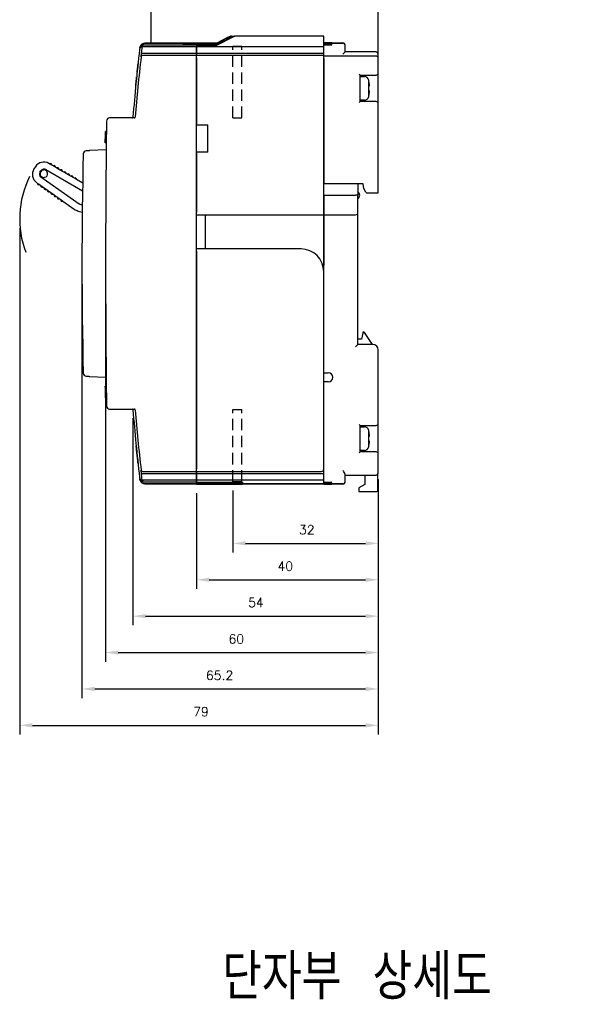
# Model space of a CAD drawing. Extents: x -7 to 1070, y -177 to 578.
# Tile 20 of 22: x 572 to 694, y 214 to 431. Entities that reach past the tile are written whole.
import ezdxf

# ---------------------------------------------------------------- set-up
doc = ezdxf.new("R2010")
doc.units = 0
doc.header["$MEASUREMENT"] = 0
doc.linetypes.add('HIDDEN', pattern=[0.375, 0.25, -0.125])
doc.layers.get('0').update_dxf_attribs({"linetype": 'CONTINUOUS'})
doc.layers.add('Busbar', color=5, linetype='HIDDEN')
doc.layers.add('di', color=3, linetype='CONTINUOUS')
doc.styles.add('KIM', font='ROMANS.shx', dxfattribs={"height": 5, "bigfont": 'GSG1.shx'})
doc.styles.get("Standard").update_dxf_attribs({"font": 'romans.shx', "height": 2, "bigfont": 'hgs.shx'})
doc.dimstyles.new('STANDARD$0', dxfattribs={"dimtxt": 5, "dimasz": 5, "dimexe": 1, "dimexo": 2, "dimgap": 2, "dimtad": 1, "dimdec": 4, "dimzin": 12, "dimdsep": 46, "dimtxsty": 'KIM', "dimcen": -1, "dimdle": 0.1, "dimadec": 0, "dimazin": 0, "dimtfac": 1, "dimtdec": 4, "dimtmove": 0, "dimatfit": 3, "dimfxl": 0, "dimtolj": 1, "dimtzin": 0, "dimarcsym": 0})

# ---------------------------------------------------------------- blocks, each defined once
blk = doc.blocks.new('*D162')
at = {"layer": 'di'}
for p, q in [((650.82, 329.55), (650.82, 313.52)), ((618.82, 327.15), (618.82, 313.52)), ((621.62, 315.52), (648.02, 315.52))]:
    blk.add_line(p, q, dxfattribs=at)
for points in [[(621.62, 315.99), (621.62, 315.06), (618.82, 315.52)], [(648.02, 315.99), (648.02, 315.06), (650.82, 315.52)]]:
    blk.add_solid(points, dxfattribs=at)
at = {"layer": 'di', "insert": (635.08, 318.52), "char_height": 2, "attachment_point": 5}
blk.add_mtext('\\A1;32', dxfattribs=at)
blk = doc.blocks.new('*D163')
at = {"layer": 'di'}
for p, q in [((596.82, 343.05), (596.82, 297.52)), ((650.82, 329.05), (650.82, 297.52)), ((599.62, 299.52), (648.02, 299.52))]:
    blk.add_line(p, q, dxfattribs=at)
for points in [[(599.62, 299.99), (599.62, 299.06), (596.82, 299.52)], [(648.02, 299.99), (648.02, 299.06), (650.82, 299.52)]]:
    blk.add_solid(points, dxfattribs=at)
at = {"layer": 'di', "insert": (623.89, 302.52), "char_height": 2, "attachment_point": 5}
blk.add_mtext('\\A1;54', dxfattribs=at)
blk = doc.blocks.new('*D164')
at = {"layer": 'di'}
for p, q in [((585.62, 375.05), (585.62, 281.52)), ((650.82, 328.55), (650.82, 281.52)), ((588.42, 283.52), (648.02, 283.52))]:
    blk.add_line(p, q, dxfattribs=at)
for points in [[(588.42, 283.99), (588.42, 283.06), (585.62, 283.52)], [(648.02, 283.99), (648.02, 283.06), (650.82, 283.52)]]:
    blk.add_solid(points, dxfattribs=at)
at = {"layer": 'di', "insert": (615.9, 286.52), "char_height": 2, "attachment_point": 5}
blk.add_mtext('\\A1;65.2', dxfattribs=at)
blk = doc.blocks.new('*D165')
at = {"layer": 'di'}
for p, q in [((590.82, 375.05), (590.82, 289.52)), ((650.82, 328.05), (650.82, 289.52)), ((593.62, 291.52), (648.02, 291.52))]:
    blk.add_line(p, q, dxfattribs=at)
for points in [[(593.62, 291.99), (593.62, 291.06), (590.82, 291.52)], [(648.02, 291.99), (648.02, 291.06), (650.82, 291.52)]]:
    blk.add_solid(points, dxfattribs=at)
at = {"layer": 'di', "insert": (619.57, 294.52), "char_height": 2, "attachment_point": 5}
blk.add_mtext('\\A1;60', dxfattribs=at)
blk = doc.blocks.new('*D166')
at = {"layer": 'di'}
for p, q in [((610.82, 326.56), (610.82, 305.52)), ((650.82, 326.56), (650.82, 305.52)), ((613.62, 307.52), (648.02, 307.52))]:
    blk.add_line(p, q, dxfattribs=at)
for points in [[(613.62, 307.99), (613.62, 307.06), (610.82, 307.52)], [(648.02, 307.99), (648.02, 307.06), (650.82, 307.52)]]:
    blk.add_solid(points, dxfattribs=at)
at = {"layer": 'di', "insert": (630.36, 310.52), "char_height": 2, "attachment_point": 5}
blk.add_mtext('\\A1;40', dxfattribs=at)
blk = doc.blocks.new('*D167')
at = {"layer": 'di'}
for p, q in [((571.92, 384.85), (571.92, 273.52)), ((650.82, 322.07), (650.82, 273.52)), ((574.72, 275.52), (648.02, 275.52))]:
    blk.add_line(p, q, dxfattribs=at)
for points in [[(574.72, 275.99), (574.72, 275.06), (571.92, 275.52)], [(648.02, 275.99), (648.02, 275.06), (650.82, 275.52)]]:
    blk.add_solid(points, dxfattribs=at)
at = {"layer": 'di', "insert": (611.8, 278.52), "char_height": 2, "attachment_point": 5}
blk.add_mtext('\\A1;79', dxfattribs=at)

msp = doc.modelspace()

# ---------------------------------------------------------------- linework, layer by layer
for p, q in [((618.059, 426.849), (615.319, 425.479)), ((615.319, 425.5), (618.017, 426.849)), ((617.519, 426.621), (615.319, 425.521)), ((615.319, 425.447), (617.519, 426.547)), ((615.32, 425.049), (618.919, 426.849)), ((619.166, 427.049), (617.519, 426.225)), ((617.519, 426.546), (618.524, 427.049)), ((618.373, 427.049), (617.519, 426.621)), ((617.519, 426.621), (617.519, 426.621)), ((617.519, 426.547), (617.519, 426.546)), ((617.519, 426.546), (617.519, 426.225)), ((618.524, 427.049), (619.115, 427.049)), ((638.819, 427.049), (619.308, 427.049)), ((638.819, 426.849), (638.819, 427.049)), ((638.819, 424.649), (638.819, 426.849)), ((598.348, 424.384), (598.311, 424.073)), ((598.356, 424.458), (598.349, 424.398)), ((598.725, 423.313), (598.911, 424.887)), ((598.968, 425.353), (598.968, 425.353)), ((610.819, 424.649), (599.094, 424.649)), ((599.502, 425.133), (610.819, 425.133)), ((599.502, 425.133), (599.502, 425.133)), ((599.543, 425.477), (610.819, 425.477)), ((599.549, 425.523), (610.819, 425.523)), ((607.819, 425.112), (610.819, 425.112)), ((607.819, 425.092), (607.819, 425.112)), ((610.819, 425.092), (607.819, 425.092)), ((615.319, 425.521), (610.819, 425.521)), ((610.819, 425.521), (610.819, 425.5)), ((615.319, 425.5), (610.819, 425.5)), ((610.819, 425.5), (610.819, 425.479)), ((615.319, 425.479), (610.819, 425.479)), ((610.819, 425.479), (610.819, 425.447)), ((610.819, 425.477), (610.819, 425.442)), ((610.819, 425.447), (615.319, 425.447)), ((610.819, 425.242), (610.819, 425.442)), ((610.819, 425.133), (610.819, 425.242)), ((610.819, 425.133), (610.819, 425.112)), ((610.819, 425.133), (610.819, 425.133)), ((615.32, 425.123), (610.819, 425.123)), ((610.819, 425.123), (610.819, 425.049)), ((610.819, 425.049), (615.32, 425.049)), ((610.819, 425.049), (610.819, 424.649)), ((610.819, 424.649), (610.819, 424.854)), ((610.819, 423.249), (610.819, 424.649)), ((638.819, 424.649), (610.819, 424.649)), ((610.819, 424.649), (610.819, 423.249)), ((617.519, 426.225), (617.519, 426.222)), ((638.819, 425.548), (639.919, 425.548)), ((639.919, 425.547), (638.819, 425.547)), ((638.819, 425.543), (639.919, 425.543)), ((640.119, 425.537), (638.819, 425.537)), ((638.819, 425.529), (640.119, 425.529)), ((638.819, 425.459), (643.019, 425.459)), ((639.919, 425.42), (638.819, 425.42)), ((638.819, 425.396), (639.919, 425.396)), ((639.919, 425.372), (638.819, 425.372)), ((638.819, 425.344), (639.919, 425.344)), ((639.919, 425.316), (638.819, 425.316)), ((638.819, 425.285), (639.919, 425.285)), ((639.919, 425.253), (638.819, 425.253)), ((638.819, 425.217), (639.919, 425.217)), ((640.119, 425.182), (638.819, 425.182)), ((638.819, 425.142), (640.119, 425.142)), ((638.819, 423.249), (638.819, 424.649)), ((640.619, 425.549), (643.019, 425.549)), ((640.619, 425.549), (640.619, 425.549)), ((640.619, 425.545), (640.619, 425.545)), ((640.619, 425.532), (640.619, 425.535)), ((640.619, 425.407), (640.619, 425.41)), ((640.619, 425.357), (640.619, 425.36)), ((640.619, 425.299), (640.619, 425.303)), ((640.619, 425.233), (640.619, 425.238)), ((640.619, 425.155), (640.619, 425.17)), ((643.519, 425.009), (643.519, 425.049)), ((643.519, 424.959), (643.519, 425.009)), ((643.519, 424.562), (643.519, 424.959)), ((643.519, 423.549), (643.519, 424.562)), ((598.629, 422.483), (598.725, 423.313)), ((598.919, 423.249), (598.928, 423.249)), ((610.819, 423.249), (598.928, 423.249)), ((610.819, 422.749), (599.329, 422.749)), ((610.819, 422.749), (610.819, 423.249)), ((638.819, 423.249), (610.819, 423.249)), ((610.819, 423.249), (610.819, 422.749)), ((610.819, 422.449), (610.819, 422.749)), ((638.819, 422.749), (610.819, 422.749)), ((610.819, 331.649), (610.819, 422.449)), ((610.819, 422.249), (610.819, 407.549)), ((638.819, 422.749), (638.819, 423.249)), ((638.819, 422.249), (638.819, 422.749)), ((650.319, 422.649), (638.819, 422.649)), ((638.819, 388.249), (638.819, 422.249)), ((638.819, 422.149), (638.819, 394.549)), ((643.019, 423.049), (643.519, 423.549)), ((650.319, 423.549), (643.519, 423.549)), ((650.819, 422.849), (650.819, 423.049)), ((650.819, 422.149), (650.819, 422.849)), ((650.819, 418.949), (650.819, 422.149)), ((646.819, 418.449), (646.619, 418.649)), ((646.819, 412.649), (646.819, 418.449)), ((646.819, 418.449), (650.319, 418.449)), ((646.819, 418.149), (647.761, 418.149)), ((650.819, 412.149), (650.819, 418.949)), ((648.724, 417.349), (648.74, 417.349)), ((648.759, 416.049), (648.759, 417.119)), ((648.759, 413.979), (648.759, 415.049)), ((646.619, 412.449), (646.819, 412.649)), ((647.761, 412.949), (646.819, 412.949)), ((650.319, 412.649), (646.819, 412.649)), ((650.819, 392.749), (650.819, 412.149)), ((597.136, 409.049), (591.707, 409.049)), ((610.819, 407.549), (613.319, 407.549)), ((613.319, 401.549), (613.319, 407.549)), ((590.755, 403.613), (590.773, 405.4)), ((590.974, 405.408), (590.774, 405.408)), ((590.975, 405.568), (590.775, 405.568)), ((590.977, 405.683), (590.777, 405.683)), ((590.78, 405.953), (590.781, 406.049)), ((590.981, 406.049), (590.781, 406.049)), ((590.754, 403.549), (590.755, 403.613)), ((590.954, 403.549), (590.754, 403.549)), ((590.955, 403.613), (590.755, 403.613)), ((590.939, 402.049), (587.373, 401.862)), ((613.319, 401.549), (610.819, 401.549)), ((610.819, 401.549), (610.819, 388.249)), ((575.374, 398.332), (575.056, 397.837)), ((578.503, 398.945), (578.331, 399.045)), ((578.503, 398.945), (578.553, 398.974)), ((579.002, 398.655), (578.503, 398.945)), ((579.002, 398.713), (579.002, 398.655)), ((579.281, 398.493), (579.002, 398.655)), ((579.281, 398.493), (579.331, 398.521)), ((579.78, 398.202), (579.281, 398.493)), ((579.78, 398.26), (579.78, 398.202)), ((576.37, 397.108), (576.584, 397.441)), ((577.66, 397.7), (585.746, 392.995)), ((580.059, 398.04), (579.78, 398.202)), ((580.059, 398.04), (580.109, 398.069)), ((580.558, 397.75), (580.059, 398.04)), ((580.558, 397.807), (580.558, 397.75)), ((580.837, 397.587), (580.558, 397.75)), ((580.837, 397.587), (580.887, 397.616)), ((581.336, 397.297), (580.837, 397.587)), ((581.336, 397.355), (581.336, 397.297)), ((581.614, 397.135), (581.336, 397.297)), ((581.614, 397.135), (581.664, 397.163)), ((582.113, 396.844), (581.614, 397.135)), ((582.114, 396.902), (582.113, 396.844)), ((582.392, 396.682), (582.113, 396.844)), ((582.392, 396.682), (582.442, 396.711)), ((582.891, 396.392), (582.392, 396.682)), ((582.891, 396.449), (582.891, 396.392)), ((583.17, 396.229), (582.891, 396.392)), ((583.17, 396.229), (583.22, 396.258)), ((583.669, 395.939), (583.17, 396.229)), ((575.639, 394.851), (575.801, 394.737)), ((575.796, 394.679), (575.801, 394.737)), ((575.801, 394.737), (576.273, 394.404)), ((576.273, 394.404), (576.221, 394.38)), ((576.273, 394.404), (576.537, 394.218)), ((576.532, 394.16), (576.537, 394.218)), ((576.537, 394.218), (577.009, 393.885)), ((584.98, 390.098), (576.582, 396.022)), ((583.669, 395.997), (583.669, 395.939)), ((583.948, 395.777), (583.669, 395.939)), ((583.948, 395.777), (583.998, 395.805)), ((584.447, 395.486), (583.948, 395.777)), ((584.447, 395.544), (584.447, 395.486)), ((585.775, 394.714), (584.447, 395.486)), ((647.519, 394.549), (638.819, 394.549)), ((646.319, 394.549), (646.319, 392.049)), ((647.619, 393.549), (647.519, 394.549)), ((577.009, 393.885), (576.956, 393.861)), ((577.009, 393.885), (577.272, 393.699)), ((577.267, 393.642), (577.272, 393.699)), ((577.272, 393.699), (577.744, 393.366)), ((577.744, 393.366), (577.692, 393.342)), ((577.744, 393.366), (578.008, 393.18)), ((578.003, 393.123), (578.008, 393.18)), ((578.008, 393.18), (578.48, 392.848)), ((578.48, 392.848), (578.427, 392.823)), ((578.48, 392.848), (578.743, 392.662)), ((578.738, 392.604), (578.743, 392.662)), ((578.743, 392.662), (579.215, 392.329)), ((579.215, 392.329), (579.163, 392.305)), ((579.215, 392.329), (579.479, 392.143)), ((579.473, 392.086), (579.479, 392.143)), ((579.479, 392.143), (579.951, 391.81)), ((579.951, 391.81), (579.898, 391.786)), ((579.951, 391.81), (580.214, 391.624)), ((638.819, 392.049), (645.819, 392.049)), ((638.819, 392.049), (638.819, 388.249)), ((646.319, 392.049), (645.819, 392.049)), ((646.319, 388.249), (646.319, 392.049)), ((648.081, 392.749), (647.619, 393.549)), ((648.081, 392.749), (648.196, 392.549)), ((648.196, 392.549), (650.319, 392.549)), ((650.319, 392.549), (650.619, 392.549)), ((580.209, 391.567), (580.214, 391.624)), ((580.214, 391.624), (580.686, 391.291)), ((580.686, 391.291), (580.634, 391.267)), ((580.686, 391.291), (580.95, 391.106)), ((580.944, 391.048), (580.95, 391.106)), ((580.95, 391.106), (581.421, 390.773)), ((581.421, 390.773), (581.369, 390.749)), ((581.421, 390.773), (583.911, 389.017)), ((584.98, 390.098), (585.068, 390.281)), ((585.701, 389.889), (584.98, 390.098)), ((584.803, 388.588), (585.683, 388.332)), ((610.819, 387.749), (638.819, 387.749)), ((612.819, 387.749), (612.819, 387.549)), ((612.819, 380.449), (612.819, 387.549)), ((638.819, 388.249), (638.819, 387.749)), ((638.819, 387.749), (638.819, 388.249)), ((638.819, 387.749), (645.819, 387.749)), ((638.819, 387.749), (638.819, 387.549)), ((638.819, 387.549), (638.819, 387.749)), ((638.819, 375.249), (638.819, 387.549)), ((638.819, 387.549), (638.819, 376.677)), ((646.319, 387.549), (646.319, 388.249)), ((646.319, 359.249), (646.319, 387.549)), ((633.819, 380.249), (610.819, 380.249)), ((610.819, 379.749), (610.819, 331.849)), ((612.819, 380.449), (612.819, 380.249)), ((638.819, 331.849), (638.819, 375.249)), ((647.379, 361.749), (647.119, 360.449)), ((647.419, 361.949), (647.379, 361.749)), ((647.612, 361.949), (647.419, 361.949)), ((649.519, 359.249), (647.778, 361.86)), ((647.119, 360.449), (646.319, 360.449)), ((645.819, 358.749), (646.319, 359.249)), ((649.619, 359.249), (646.319, 359.249)), ((650.819, 341.949), (650.819, 358.049)), ((638.819, 353.049), (639.819, 353.049)), ((587.373, 352.236), (590.751, 352.059)), ((639.819, 351.049), (638.819, 351.049)), ((590.958, 350.113), (590.758, 350.113)), ((590.959, 350.049), (590.759, 350.049)), ((590.76, 349.953), (590.759, 350.049)), ((590.961, 349.84), (590.761, 349.84)), ((590.968, 349.247), (590.768, 349.247)), ((590.77, 349.06), (590.768, 349.212)), ((590.968, 349.21), (590.768, 349.21)), ((590.77, 349.032), (590.768, 349.21)), ((590.97, 349.032), (590.77, 349.032)), ((590.772, 348.836), (590.77, 349.032)), ((590.774, 348.687), (590.771, 348.934)), ((590.775, 348.574), (590.772, 348.836)), ((590.776, 348.435), (590.774, 348.687)), ((590.779, 348.165), (590.775, 348.574)), ((590.783, 347.84), (590.779, 348.222)), ((590.783, 347.843), (590.779, 348.18)), ((590.979, 348.165), (590.779, 348.165)), ((590.985, 347.684), (590.785, 347.684)), ((590.986, 347.613), (590.786, 347.613)), ((590.786, 347.549), (590.786, 347.613)), ((590.986, 347.549), (590.786, 347.549)), ((590.987, 347.485), (590.787, 347.485)), ((591.707, 345.049), (597.136, 345.049)), ((646.819, 341.449), (646.619, 341.649)), ((646.819, 335.649), (646.819, 341.449)), ((646.819, 341.449), (650.319, 341.449)), ((646.819, 341.149), (647.761, 341.149)), ((648.724, 340.349), (648.74, 340.349)), ((648.759, 339.049), (648.759, 340.119)), ((650.819, 335.149), (650.819, 341.949)), ((648.759, 336.979), (648.759, 338.049)), ((646.619, 335.449), (646.819, 335.649)), ((647.761, 335.949), (646.819, 335.949)), ((650.319, 335.649), (646.819, 335.649)), ((650.819, 331.549), (650.819, 335.149)), ((598.725, 330.784), (598.629, 331.615)), ((599.329, 331.349), (610.819, 331.349)), ((610.819, 331.349), (610.819, 331.649)), ((610.819, 331.349), (610.819, 330.849)), ((610.819, 331.349), (638.319, 331.349)), ((610.819, 330.849), (610.819, 331.349)), ((638.819, 330.849), (638.819, 331.849)), ((638.819, 330.849), (638.819, 331.849)), ((650.819, 331.049), (650.819, 331.549)), ((598.311, 330.024), (598.348, 329.713)), ((598.349, 329.7), (598.356, 329.639)), ((598.891, 329.384), (598.725, 330.784)), ((598.914, 329.192), (598.914, 329.193)), ((598.928, 330.849), (598.919, 330.848)), ((610.819, 330.849), (598.928, 330.849)), ((599.084, 329.448), (599.094, 329.449)), ((610.819, 329.449), (599.094, 329.449)), ((610.819, 330.849), (610.819, 329.449)), ((638.819, 330.849), (610.819, 330.849)), ((610.819, 329.449), (610.819, 330.849)), ((610.819, 329.449), (610.819, 329.243)), ((638.819, 329.449), (610.819, 329.449)), ((610.819, 329.243), (610.819, 329.449)), ((610.819, 329.043), (610.819, 329.243)), ((610.819, 329.243), (610.819, 329.043)), ((610.819, 328.965), (610.819, 329.043)), ((610.819, 329.043), (610.819, 328.972)), ((638.819, 329.449), (638.819, 330.849)), ((638.819, 329.243), (638.819, 329.449)), ((638.819, 329.043), (638.819, 329.243)), ((638.819, 328.621), (638.819, 329.043)), ((643.519, 329.535), (643.519, 330.683)), ((643.519, 330.549), (650.319, 330.549)), ((643.519, 329.136), (643.519, 329.535)), ((643.519, 329.088), (643.519, 329.136)), ((643.519, 329.049), (643.519, 329.088)), ((647.819, 330.549), (647.819, 328.449)), ((650.719, 327.149), (650.719, 330.749)), ((598.968, 328.745), (598.968, 328.745)), ((610.819, 328.965), (599.502, 328.965)), ((599.502, 328.965), (599.502, 328.965)), ((610.819, 328.621), (599.543, 328.621)), ((610.819, 328.574), (599.549, 328.574)), ((610.819, 328.972), (620.919, 328.972)), ((610.819, 328.965), (610.819, 328.965)), ((610.819, 328.855), (610.819, 328.965)), ((610.819, 328.655), (610.819, 328.855)), ((610.819, 328.621), (610.819, 328.655)), ((620.919, 328.651), (610.819, 328.651)), ((610.819, 328.651), (610.819, 328.621)), ((610.819, 328.596), (610.819, 328.621)), ((638.819, 328.621), (610.819, 328.621)), ((610.819, 328.621), (610.819, 328.596)), ((610.819, 328.574), (610.819, 328.596)), ((610.819, 328.596), (610.819, 328.576)), ((610.819, 328.576), (620.919, 328.576)), ((620.919, 328.972), (620.919, 328.651)), ((620.919, 328.576), (620.919, 328.549)), ((638.819, 328.549), (620.919, 328.549)), ((638.819, 328.948), (640.119, 328.948)), ((640.119, 328.909), (638.819, 328.909)), ((638.819, 328.875), (639.919, 328.875)), ((639.919, 328.839), (638.819, 328.839)), ((638.819, 328.808), (639.919, 328.808)), ((639.919, 328.777), (638.819, 328.777)), ((638.819, 328.75), (639.919, 328.75)), ((639.919, 328.722), (638.819, 328.722)), ((638.819, 328.699), (639.919, 328.699)), ((639.919, 328.675), (638.819, 328.675)), ((643.019, 328.637), (638.819, 328.637)), ((638.819, 328.596), (638.819, 328.621)), ((638.819, 328.549), (638.819, 328.596)), ((638.819, 328.568), (640.119, 328.568)), ((640.119, 328.56), (638.819, 328.56)), ((638.819, 328.555), (639.919, 328.555)), ((639.919, 328.551), (638.819, 328.551)), ((638.819, 328.549), (639.919, 328.549)), ((640.619, 328.936), (640.619, 328.921)), ((640.619, 328.859), (640.619, 328.855)), ((640.619, 328.794), (640.619, 328.791)), ((640.619, 328.737), (640.619, 328.734)), ((640.619, 328.688), (640.619, 328.685)), ((640.619, 328.565), (640.619, 328.562)), ((640.619, 328.553), (640.619, 328.552)), ((643.019, 328.549), (640.619, 328.549)), ((640.619, 328.549), (640.619, 328.549)), ((647.819, 328.449), (646.519, 327.749)), ((646.519, 327.749), (646.519, 327.149)), ((646.519, 327.149), (646.519, 326.949)), ((646.519, 326.949), (650.519, 326.949))]:
    msp.add_line(p, q)
at = {"flags": 128}
for points in [[(617.519, 426.222), (617.349, 426.137), (615.32, 425.123)], [(590.774, 405.408), (590.774, 405.428), (590.774, 405.448), (590.774, 405.468), (590.774, 405.488), (590.775, 405.508), (590.775, 405.528), (590.775, 405.548), (590.775, 405.568)], [(590.779, 348.222), (590.778, 348.246), (590.778, 348.27), (590.778, 348.294), (590.778, 348.318), (590.777, 348.342), (590.777, 348.366), (590.777, 348.39), (590.777, 348.414)], [(590.786, 347.613), (590.785, 347.689), (590.784, 347.765), (590.783, 347.841), (590.782, 347.917), (590.781, 347.993), (590.78, 348.07), (590.78, 348.146), (590.779, 348.222)], [(590.786, 347.613), (590.785, 347.653), (590.785, 347.684)], [(598.891, 329.384), (598.893, 329.36), (598.896, 329.336), (598.899, 329.312), (598.902, 329.288), (598.905, 329.264), (598.908, 329.24), (598.911, 329.216), (598.914, 329.192)]]:
    msp.add_lwpolyline(points, dxfattribs=at)
for centre, radius, start, end in [((643.019, 425.049), 0.5, 360, 90), ((643.019, 424.959), 0.5, 0.00203, 90.00203), ((995.537, 377.049), 400, 173.25264, 175.38501), ((995.537, 377.049), 399.5, 173.46977, 175.37922), ((598.927, 422.449), 0.3, 90, 173.46977), ((599.819, 422.549), 1, 160.54212, 169.27927), ((650.319, 423.049), 0.5, 0, 90), ((650.319, 422.149), 0.5, 0, 90), ((647.761, 417.149), 1, 11.5457, 90), ((650.319, 418.949), 0.5, 270, 0), ((647.761, 413.949), 1, 270, 348.4624), ((650.319, 412.149), 0.5, 0, 90), ((596.634, 409.249), 0.2, 270, 355.38501), ((597.136, 409.249), 0.2, 270, 355.37922), ((3190.819, 377.049), 2600, 179.310045, 180.689955), ((591.707, 408.349), 0.7, 90, 179.31004), ((1585.819, 377.049), 1000.2, 178.619947, 181.380053), ((586.609, 401.121), 0.7, 93, 178.61995), ((577.225, 397.144), 2.2, 59.80354, 147.30354), ((578.702, 398.714), 0.3, 359.80354, 119.80354), ((579.48, 398.261), 0.3, 359.80354, 119.80354), ((592.719, 386.849), 20.802, 153.44169, 200.64527), ((576.907, 396.649), 2.2, 147.30354, 234.80354), ((577.043, 396.675), 0.8, 147.30354, 234.80354), ((577.234, 396.788), 0.825, 163.11483, 228.3151), ((577.234, 396.788), 0.825, 131.49225, 163.11483), ((577.257, 397.009), 0.8, 59.80354, 147.30354), ((577.234, 396.788), 0.825, 228.3151, 248.24479), ((577.234, 396.788), 0.825, 66.29198, 131.49225), ((577.234, 396.788), 0.825, 248.24479, 46.3623), ((577.234, 396.788), 0.825, 46.3623, 66.29198), ((580.258, 397.808), 0.3, 359.80354, 119.80354), ((581.036, 397.356), 0.3, 359.80354, 119.80354), ((581.814, 396.903), 0.3, 359.80354, 119.80354), ((582.591, 396.45), 0.3, 359.80354, 119.80354), ((583.369, 395.998), 0.3, 359.80354, 119.80354), ((576.095, 394.652), 0.3, 174.80354, 294.80354), ((576.83, 394.133), 0.3, 174.80354, 294.80354), ((584.147, 395.545), 0.3, 359.80354, 119.80354), ((577.566, 393.615), 0.3, 174.80354, 294.80354), ((578.301, 393.096), 0.3, 174.80354, 294.80354), ((579.037, 392.577), 0.3, 174.80354, 294.80354), ((579.772, 392.058), 0.3, 174.80354, 294.80354), ((645.719, 392.049), 1, 306.8699, 53.1301), ((650.619, 392.749), 0.2, 270, 0), ((580.508, 391.54), 0.3, 174.80354, 294.80354), ((581.243, 391.021), 0.3, 174.80354, 294.80354), ((585.64, 391.469), 3, 234.80354, 253.80354), ((645.819, 388.249), 0.5, 270, 0), ((633.819, 375.249), 5, 0, 90), ((647.612, 361.749), 0.2, 33.69007, 90), ((649.619, 358.049), 1.2, 0, 90), ((586.609, 352.977), 0.7, 181.38005, 267), ((639.819, 352.049), 1, 270, 90), ((590.741, 351.859), 0.2, 0.55507, 87), ((591.707, 345.749), 0.7, 180.68996, 270), ((596.634, 344.849), 0.2, 4.61499, 90), ((995.537, 377.049), 400, 184.61499, 186.74736), ((597.136, 344.849), 0.2, 4.62078, 90), ((995.537, 377.049), 399.5, 184.62078, 186.53023), ((647.761, 340.149), 1, 11.5457, 90), ((650.319, 341.949), 0.5, 270, 0), ((647.761, 336.949), 1, 270, 348.4624), ((650.319, 335.149), 0.5, 0, 90), ((598.927, 331.649), 0.3, 186.53023, 270), ((638.319, 331.849), 0.5, 270, 0), ((643.019, 329.137), 0.5, 269.99804, 359.99804), ((643.019, 329.049), 0.5, 270, 0), ((650.319, 331.049), 0.5, 270, 0), ((650.519, 327.149), 0.2, 270, 0)]:
    msp.add_arc(centre, radius, start, end)
for points, knots in [([(618.414, 427.049), (618.413, 427.048), (618.411, 427.047), (618.389, 427.036), (618.339, 427.01), (618.213, 426.947), (618.097, 426.889), (618.017, 426.849)], [0, 0, 0, 0, 0.0617393, 0.1374187, 0.2571421, 0.490086, 1, 1, 1, 1]), ([(618.059, 426.849), (618.152, 426.896), (618.267, 426.953), (618.388, 427.013), (618.43, 427.033), (618.455, 427.045), (618.462, 427.049), (618.463, 427.049), (618.463, 427.049)], [0, 0, 0, 0, 0.5878361, 0.7186584, 0.8502202, 0.9230325, 0.9850937, 1, 1, 1, 1]), ([(618.524, 427.049), (618.507, 427.049), (618.485, 427.049), (618.466, 427.049), (618.463, 427.049)], [0, 0, 0, 0, 0.8027997, 1, 1, 1, 1]), ([(619.308, 427.049), (619.307, 427.048), (619.307, 427.047), (619.291, 427.038), (619.252, 427.018), (619.155, 426.968), (619.037, 426.908), (618.947, 426.863), (618.919, 426.849)], [0, 0, 0, 0, 0.0609964, 0.1217096, 0.2257811, 0.4178916, 0.8209328, 1, 1, 1, 1]), ([(619.308, 427.049), (619.272, 427.049), (619.224, 427.049), (619.178, 427.049), (619.166, 427.049)], [0, 0, 0, 0, 0.7388273, 1, 1, 1, 1]), ([(598.918, 424.942), (598.912, 424.939), (598.792, 424.874), (598.606, 424.73), (598.433, 424.471), (598.343, 424.251), (598.319, 424.115), (598.307, 424.045)], [0, 0, 0, 0, 0.0226075, 0.4218194, 0.6727189, 0.832206, 1, 1, 1, 1]), ([(599.539, 425.442), (599.404, 425.429), (599.134, 425.402), (598.775, 425.195), (598.503, 424.891), (598.38, 424.598), (598.354, 424.425), (598.348, 424.384)], [0, 0, 0, 0, 0.2322286, 0.4644554, 0.6966909, 0.9289436, 1, 1, 1, 1]), ([(598.349, 424.398), (598.349, 424.395), (598.348, 424.391), (598.348, 424.386), (598.348, 424.384)], [0, 0, 0, 0, 0.5180533, 1, 1, 1, 1]), ([(598.349, 424.398), (598.361, 424.469), (598.388, 424.623), (598.496, 424.868), (598.685, 425.128), (598.864, 425.247), (598.963, 425.313)], [0, 0, 0, 0, 0.1697584, 0.3677023, 0.647795, 1, 1, 1, 1]), ([(598.969, 425.364), (598.867, 425.297), (598.688, 425.18), (598.5, 424.92), (598.395, 424.681), (598.369, 424.529), (598.356, 424.458)], [0, 0, 0, 0, 0.3634057, 0.6362018, 0.8312721, 1, 1, 1, 1]), ([(598.357, 424.466), (598.357, 424.464), (598.357, 424.462), (598.357, 424.46), (598.356, 424.458)], [0, 0, 0, 0, 0.4635879, 1, 1, 1, 1]), ([(598.4, 424.378), (598.408, 424.406), (598.45, 424.563), (598.651, 424.802), (598.979, 425.039), (599.286, 425.126), (599.461, 425.131), (599.502, 425.133)], [0, 0, 0, 0, 0.0604778, 0.3446124, 0.6287148, 0.9127394, 1, 1, 1, 1]), ([(598.899, 425.313), (598.944, 425.347), (599.096, 425.463), (599.333, 425.515), (599.508, 425.522), (599.549, 425.523)], [0, 0, 0, 0, 0.2428148, 0.8229984, 1, 1, 1, 1]), ([(598.914, 424.905), (598.913, 424.903), (598.913, 424.9), (598.912, 424.89), (598.911, 424.887)], [0, 0, 0, 0, 0.7773711, 1, 1, 1, 1]), ([(598.997, 424.722), (598.987, 424.738), (598.967, 424.771), (598.936, 424.815), (598.913, 424.857), (598.912, 424.877), (598.911, 424.887)], [0, 0, 0, 0, 0.2267651, 0.487635, 0.7437451, 1, 1, 1, 1]), ([(598.918, 424.942), (598.918, 424.938), (598.916, 424.926), (598.915, 424.913), (598.914, 424.905)], [0, 0, 0, 0, 0.3483758, 1, 1, 1, 1]), ([(598.965, 425.328), (599.024, 425.358), (599.205, 425.448), (599.408, 425.465), (599.543, 425.477)], [0, 0, 0, 0, 0.3299839, 1, 1, 1, 1]), ([(598.969, 425.364), (598.969, 425.363), (598.969, 425.359), (598.968, 425.355), (598.968, 425.353)], [0, 0, 0, 0, 0.3531161, 1, 1, 1, 1]), ([(599.094, 424.649), (599.084, 424.65), (599.066, 424.652), (599.037, 424.669), (599.014, 424.694), (599.001, 424.714), (598.997, 424.722)], [0, 0, 0, 0, 0.2155838, 0.4303557, 0.7854406, 1, 1, 1, 1]), ([(615.319, 425.521), (615.319, 425.518), (615.319, 425.511), (615.319, 425.504), (615.319, 425.5)], [0, 0, 0, 0, 0.482143, 1, 1, 1, 1]), ([(615.319, 425.479), (615.319, 425.474), (615.319, 425.464), (615.319, 425.453), (615.319, 425.447)], [0, 0, 0, 0, 0.5178574, 1, 1, 1, 1]), ([(615.32, 425.123), (615.32, 425.111), (615.32, 425.087), (615.32, 425.062), (615.32, 425.049)], [0, 0, 0, 0, 0.4821433, 1, 1, 1, 1]), ([(639.919, 425.548), (639.973, 425.548), (640.106, 425.548), (640.304, 425.549), (640.48, 425.549), (640.597, 425.549), (640.612, 425.549), (640.619, 425.549)], [0, 0, 0, 0, 0.148064, 0.3627469, 0.5774299, 0.792113, 1, 1, 1, 1]), ([(640.619, 425.545), (640.611, 425.545), (640.596, 425.546), (640.475, 425.546), (640.297, 425.546), (640.101, 425.547), (639.97, 425.547), (639.919, 425.547)], [0, 0, 0, 0, 0.2146945, 0.429389, 0.6440831, 0.8587768, 1, 1, 1, 1]), ([(639.919, 425.543), (639.973, 425.543), (640.106, 425.543), (640.304, 425.543), (640.48, 425.543), (640.597, 425.544), (640.612, 425.544), (640.619, 425.545)], [0, 0, 0, 0, 0.1480637, 0.3627453, 0.5774275, 0.7921105, 1, 1, 1, 1]), ([(640.619, 425.41), (640.611, 425.411), (640.596, 425.413), (640.475, 425.417), (640.297, 425.419), (640.1, 425.42), (639.97, 425.42), (639.919, 425.42)], [0, 0, 0, 0, 0.2147226, 0.4294456, 0.6441573, 0.8588473, 1, 1, 1, 1]), ([(639.919, 425.396), (639.973, 425.396), (640.106, 425.397), (640.304, 425.398), (640.48, 425.4), (640.597, 425.404), (640.612, 425.406), (640.619, 425.407)], [0, 0, 0, 0, 0.1480499, 0.3626953, 0.5773519, 0.7920315, 1, 1, 1, 1]), ([(640.619, 425.36), (640.611, 425.362), (640.596, 425.364), (640.475, 425.368), (640.297, 425.37), (640.1, 425.372), (639.97, 425.372), (639.919, 425.372)], [0, 0, 0, 0, 0.2147331, 0.4294667, 0.6441851, 0.8588737, 1, 1, 1, 1]), ([(639.919, 425.344), (639.973, 425.344), (640.106, 425.345), (640.304, 425.346), (640.48, 425.349), (640.597, 425.353), (640.612, 425.355), (640.619, 425.357)], [0, 0, 0, 0, 0.1480446, 0.3626771, 0.5773246, 0.7920028, 1, 1, 1, 1]), ([(640.619, 425.303), (640.611, 425.304), (640.596, 425.307), (640.475, 425.311), (640.297, 425.315), (640.1, 425.316), (639.97, 425.316), (639.919, 425.316)], [0, 0, 0, 0, 0.2147452, 0.429491, 0.6442171, 0.8589043, 1, 1, 1, 1]), ([(639.919, 425.285), (639.973, 425.285), (640.106, 425.285), (640.304, 425.287), (640.48, 425.29), (640.597, 425.294), (640.612, 425.297), (640.619, 425.299)], [0, 0, 0, 0, 0.1480386, 0.3626562, 0.5772932, 0.7919698, 1, 1, 1, 1]), ([(640.619, 425.238), (640.611, 425.239), (640.596, 425.243), (640.475, 425.248), (640.297, 425.251), (640.1, 425.253), (639.97, 425.253), (639.919, 425.253)], [0, 0, 0, 0, 0.2147589, 0.4295187, 0.6442535, 0.8589391, 1, 1, 1, 1]), ([(639.919, 425.217), (639.973, 425.217), (640.106, 425.218), (640.304, 425.22), (640.48, 425.223), (640.597, 425.228), (640.612, 425.232), (640.619, 425.233)], [0, 0, 0, 0, 0.1480317, 0.3626326, 0.5772576, 0.7919325, 1, 1, 1, 1]), ([(640.619, 425.535), (640.613, 425.535), (640.602, 425.536), (640.516, 425.536), (640.389, 425.537), (640.249, 425.537), (640.156, 425.537), (640.119, 425.537)], [0, 0, 0, 0, 0.2146966, 0.4293933, 0.6440887, 0.8587821, 1, 1, 1, 1]), ([(640.119, 425.529), (640.158, 425.529), (640.252, 425.529), (640.394, 425.53), (640.52, 425.53), (640.603, 425.531), (640.614, 425.532), (640.619, 425.532)], [0, 0, 0, 0, 0.1480625, 0.3627408, 0.5774206, 0.7921033, 1, 1, 1, 1]), ([(640.619, 425.17), (640.613, 425.171), (640.602, 425.174), (640.516, 425.178), (640.389, 425.18), (640.249, 425.182), (640.156, 425.182), (640.119, 425.182)], [0, 0, 0, 0, 0.2147736, 0.4295482, 0.6442929, 0.858977, 1, 1, 1, 1]), ([(640.119, 425.142), (640.158, 425.143), (640.252, 425.143), (640.394, 425.144), (640.519, 425.147), (640.603, 425.151), (640.614, 425.154), (640.619, 425.155)], [0, 0, 0, 0, 0.14802301, 0.36260492, 0.57721633, 0.79188876, 1, 1, 1, 1]), ([(598.311, 424.073), (598.31, 424.069), (598.309, 424.06), (598.308, 424.051), (598.307, 424.045)], [0, 0, 0, 0, 0.4452082, 1, 1, 1, 1]), ([(598.919, 423.249), (598.897, 423.252), (598.853, 423.258), (598.795, 423.272), (598.751, 423.287), (598.729, 423.301), (598.724, 423.309), (598.725, 423.313), (598.725, 423.313)], [0, 0, 0, 0, 0.2092835, 0.4185016, 0.6295928, 0.8447335, 0.9856967, 1, 1, 1, 1]), ([(599.329, 422.749), (599.284, 422.749), (599.193, 422.749), (599.072, 422.749), (598.981, 422.749), (598.933, 422.749), (598.929, 422.749), (598.927, 422.749)], [0, 0, 0, 0, 0.21645326, 0.43292877, 0.64875439, 0.86323869, 1, 1, 1, 1]), ([(597.748, 419.049), (597.749, 419.056), (597.772, 419.272), (597.817, 419.702), (597.889, 420.364), (597.934, 420.779), (597.959, 421.004)], [0, 0, 0, 0, 0.0108037, 0.3154704, 0.6289536, 1, 1, 1, 1]), ([(597.447, 416.094), (597.476, 416.386), (597.536, 416.999), (597.607, 417.689), (597.644, 418.049)], [0, 0, 0, 0, 0.4776733, 1, 1, 1, 1]), ([(648.759, 417.119), (648.757, 417.152), (648.752, 417.229), (648.734, 417.305), (648.724, 417.349)], [0, 0, 0, 0, 0.4282062, 1, 1, 1, 1]), ([(648.724, 416.049), (648.734, 416.049), (648.752, 416.049), (648.757, 416.049), (648.759, 416.049)], [0, 0, 0, 0, 0.5717938, 1, 1, 1, 1]), ([(648.785, 416.549), (648.784, 416.573), (648.776, 416.763), (648.767, 416.953), (648.759, 417.119)], [0, 0, 0, 0, 0.1288879, 1, 1, 1, 1]), ([(648.785, 416.549), (648.787, 416.493), (648.791, 416.38), (648.795, 416.23), (648.794, 416.117), (648.79, 416.057), (648.786, 416.051), (648.785, 416.049)], [0, 0, 0, 0, 0.2146123, 0.4292387, 0.6435135, 0.8575757, 1, 1, 1, 1]), ([(648.759, 415.049), (648.757, 415.049), (648.752, 415.049), (648.734, 415.049), (648.724, 415.049)], [0, 0, 0, 0, 0.4282062, 1, 1, 1, 1]), ([(648.724, 413.749), (648.736, 413.802), (648.753, 413.878), (648.758, 413.956), (648.759, 413.979)], [0, 0, 0, 0, 0.7068398, 1, 1, 1, 1]), ([(648.74, 413.749), (648.74, 413.749), (648.746, 413.749), (648.735, 413.749), (648.724, 413.749)], [0, 0, 0, 0, 0.0012843, 1, 1, 1, 1]), ([(648.759, 413.979), (648.767, 414.144), (648.776, 414.334), (648.784, 414.524), (648.785, 414.549)], [0, 0, 0, 0, 0.8711121, 1, 1, 1, 1]), ([(648.785, 415.049), (648.787, 415.043), (648.791, 415.032), (648.795, 414.946), (648.794, 414.819), (648.79, 414.679), (648.786, 414.586), (648.785, 414.549)], [0, 0, 0, 0, 0.2146123, 0.4292387, 0.6435135, 0.8575757, 1, 1, 1, 1]), ([(590.765, 404.65), (590.766, 404.671), (590.766, 404.713), (590.767, 404.761), (590.767, 404.766), (590.767, 404.77)], [0, 0, 0, 0, 0.2486725, 0.49772454, 1, 1, 1, 1]), ([(590.768, 404.923), (590.768, 404.927), (590.768, 404.933), (590.769, 404.982), (590.769, 405.024), (590.77, 405.045)], [0, 0, 0, 0, 0.500518, 0.750129, 1, 1, 1, 1]), ([(590.77, 405.045), (590.77, 405.069), (590.77, 405.116), (590.771, 405.207), (590.772, 405.276), (590.773, 405.312)], [0, 0, 0, 0, 0.3246344, 0.6481432, 1, 1, 1, 1]), ([(590.773, 405.312), (590.774, 405.411), (590.776, 405.61), (590.778, 405.774), (590.778, 405.856)], [0, 0, 0, 0, 0.50248522, 1, 1, 1, 1]), ([(590.775, 405.568), (590.775, 405.569), (590.775, 405.572), (590.776, 405.646), (590.777, 405.683)], [0, 0, 0, 0, 0.503515, 1, 1, 1, 1]), ([(590.777, 405.683), (590.777, 405.706), (590.777, 405.753), (590.779, 405.877), (590.78, 405.98), (590.781, 406.049)], [0, 0, 0, 0, 0.24987643, 0.49942749, 1, 1, 1, 1]), ([(590.756, 403.755), (590.756, 403.794), (590.757, 403.874), (590.759, 404.062), (590.761, 404.215), (590.762, 404.318)], [0, 0, 0, 0, 0.2489192, 0.4975442, 1, 1, 1, 1]), ([(590.761, 404.277), (590.762, 404.347), (590.763, 404.45), (590.765, 404.577), (590.765, 404.625), (590.765, 404.65)], [0, 0, 0, 0, 0.5001703, 0.7493721, 1, 1, 1, 1]), ([(590.762, 404.343), (590.763, 404.423), (590.764, 404.543), (590.766, 404.67), (590.766, 404.711), (590.766, 404.719)], [0, 0, 0, 0, 0.6184923, 0.9263921, 1, 1, 1, 1]), ([(587.373, 401.862), (587.314, 401.859), (587.164, 401.851), (586.939, 401.839), (586.736, 401.828), (586.599, 401.821), (586.581, 401.82), (586.572, 401.82)], [0, 0, 0, 0, 0.1432281, 0.3580055, 0.572188, 0.7860891, 1, 1, 1, 1]), ([(638.819, 375.249), (638.819, 375.253), (638.819, 375.594), (638.819, 376.067), (638.819, 376.543), (638.819, 376.677)], [0, 0, 0, 0, 0.0097941, 0.7224743, 1, 1, 1, 1]), ([(586.572, 352.278), (586.576, 352.277), (586.586, 352.277), (586.681, 352.272), (586.862, 352.262), (587.103, 352.25), (587.283, 352.24), (587.373, 352.236)], [0, 0, 0, 0, 0.1392208, 0.3538243, 0.5690276, 0.7845188, 1, 1, 1, 1]), ([(590.761, 349.84), (590.761, 349.874), (590.76, 349.941), (590.759, 350.032), (590.759, 350.042), (590.759, 350.049)], [0, 0, 0, 0, 0.2494802, 0.4984705, 1, 1, 1, 1]), ([(590.768, 349.247), (590.766, 349.354), (590.765, 349.512), (590.763, 349.714), (590.762, 349.798), (590.761, 349.84)], [0, 0, 0, 0, 0.5010755, 0.7503152, 1, 1, 1, 1]), ([(590.785, 347.684), (590.784, 347.77), (590.782, 347.941), (590.78, 348.091), (590.779, 348.165)], [0, 0, 0, 0, 0.502014, 1, 1, 1, 1]), ([(648.759, 340.119), (648.757, 340.152), (648.752, 340.229), (648.734, 340.305), (648.724, 340.349)], [0, 0, 0, 0, 0.4282062, 1, 1, 1, 1]), ([(648.785, 339.549), (648.784, 339.573), (648.776, 339.763), (648.767, 339.953), (648.759, 340.119)], [0, 0, 0, 0, 0.1288879, 1, 1, 1, 1]), ([(648.724, 339.049), (648.734, 339.049), (648.752, 339.049), (648.757, 339.049), (648.759, 339.049)], [0, 0, 0, 0, 0.5717938, 1, 1, 1, 1]), ([(648.759, 338.049), (648.757, 338.049), (648.752, 338.049), (648.734, 338.049), (648.724, 338.049)], [0, 0, 0, 0, 0.4282062, 1, 1, 1, 1]), ([(648.785, 339.549), (648.787, 339.493), (648.791, 339.38), (648.795, 339.23), (648.794, 339.117), (648.79, 339.057), (648.786, 339.051), (648.785, 339.049)], [0, 0, 0, 0, 0.2146123, 0.4292387, 0.6435135, 0.8575757, 1, 1, 1, 1]), ([(648.785, 338.049), (648.787, 338.043), (648.791, 338.032), (648.795, 337.946), (648.794, 337.819), (648.79, 337.679), (648.786, 337.586), (648.785, 337.549)], [0, 0, 0, 0, 0.2146123, 0.4292387, 0.6435135, 0.8575757, 1, 1, 1, 1]), ([(597.959, 333.094), (597.945, 333.227), (597.91, 333.544), (597.85, 334.091), (597.783, 334.717), (597.716, 335.353), (597.633, 336.145), (597.58, 336.67), (597.546, 337.004)], [0, 0, 0, 0, 0.1115918, 0.2657105, 0.4198305, 0.5745487, 0.7292654, 1, 1, 1, 1]), ([(648.724, 336.749), (648.736, 336.802), (648.753, 336.878), (648.758, 336.956), (648.759, 336.979)], [0, 0, 0, 0, 0.7068398, 1, 1, 1, 1]), ([(648.74, 336.749), (648.74, 336.749), (648.746, 336.749), (648.735, 336.749), (648.724, 336.749)], [0, 0, 0, 0, 0.0012843, 1, 1, 1, 1]), ([(648.759, 336.979), (648.767, 337.144), (648.776, 337.334), (648.784, 337.524), (648.785, 337.549)], [0, 0, 0, 0, 0.8711121, 1, 1, 1, 1]), ([(598.927, 331.349), (598.929, 331.349), (598.933, 331.349), (598.981, 331.349), (599.072, 331.349), (599.193, 331.349), (599.284, 331.349), (599.329, 331.349)], [0, 0, 0, 0, 0.1367613, 0.3512456, 0.5670712, 0.7835467, 1, 1, 1, 1]), ([(643.519, 330.683), (643.509, 330.731), (643.488, 330.837), (643.341, 331.085), (643.174, 331.329), (643.056, 331.496), (643.02, 331.547), (643.019, 331.549)], [0, 0, 0, 0, 0.21782248, 0.47656612, 0.84101362, 0.99460782, 1, 1, 1, 1]), ([(598.307, 330.052), (598.319, 329.982), (598.343, 329.846), (598.433, 329.627), (598.611, 329.357), (598.8, 329.233), (598.918, 329.155)], [0, 0, 0, 0, 0.1678445, 0.3273796, 0.5783545, 1, 1, 1, 1]), ([(598.307, 330.052), (598.308, 330.047), (598.309, 330.037), (598.31, 330.028), (598.311, 330.024)], [0, 0, 0, 0, 0.5547918, 1, 1, 1, 1]), ([(598.346, 329.866), (598.341, 329.878), (598.319, 329.927), (598.314, 329.982), (598.311, 330.024)], [0, 0, 0, 0, 0.23558, 1, 1, 1, 1]), ([(598.348, 329.713), (598.377, 329.581), (598.435, 329.316), (598.683, 328.984), (599.018, 328.749), (599.323, 328.662), (599.498, 328.657), (599.539, 328.655)], [0, 0, 0, 0, 0.2322671, 0.4645357, 0.6967975, 0.9290431, 1, 1, 1, 1]), ([(598.348, 329.713), (598.348, 329.711), (598.348, 329.706), (598.349, 329.702), (598.349, 329.7)], [0, 0, 0, 0, 0.4819467, 1, 1, 1, 1]), ([(598.963, 328.784), (598.864, 328.851), (598.685, 328.97), (598.496, 329.23), (598.388, 329.475), (598.361, 329.629), (598.349, 329.7)], [0, 0, 0, 0, 0.352205, 0.6322977, 0.8302416, 1, 1, 1, 1]), ([(598.356, 329.639), (598.369, 329.569), (598.395, 329.417), (598.5, 329.177), (598.688, 328.917), (598.867, 328.8), (598.969, 328.734)], [0, 0, 0, 0, 0.1687279, 0.3637982, 0.6365943, 1, 1, 1, 1]), ([(598.356, 329.639), (598.357, 329.638), (598.357, 329.635), (598.357, 329.633), (598.357, 329.632)], [0, 0, 0, 0, 0.5364121, 1, 1, 1, 1]), ([(598.389, 329.484), (598.385, 329.493), (598.365, 329.539), (598.361, 329.59), (598.357, 329.632)], [0, 0, 0, 0, 0.1912134, 1, 1, 1, 1]), ([(599.502, 328.965), (599.367, 328.978), (599.096, 329.004), (598.744, 329.214), (598.514, 329.438), (598.453, 329.603), (598.438, 329.642)], [0, 0, 0, 0, 0.3027189, 0.60542809, 0.90818226, 1, 1, 1, 1]), ([(598.725, 330.784), (598.725, 330.785), (598.724, 330.788), (598.729, 330.796), (598.751, 330.81), (598.795, 330.826), (598.853, 330.839), (598.897, 330.845), (598.919, 330.848)], [0, 0, 0, 0, 0.01430333, 0.15526649, 0.37040721, 0.58149844, 0.79071646, 1, 1, 1, 1]), ([(598.891, 329.384), (598.89, 329.384), (598.89, 329.387), (598.894, 329.396), (598.917, 329.41), (598.961, 329.425), (599.018, 329.439), (599.062, 329.445), (599.084, 329.448)], [0, 0, 0, 0, 0.014306, 0.155256, 0.3703964, 0.5814904, 0.7907125, 1, 1, 1, 1]), ([(598.914, 329.193), (598.916, 329.194), (598.92, 329.197), (598.948, 329.216), (598.989, 329.245), (599.041, 329.281), (599.079, 329.309), (599.098, 329.324), (599.099, 329.324)], [0, 0, 0, 0, 0.1870287, 0.3737419, 0.5687788, 0.7845841, 0.9908061, 1, 1, 1, 1]), ([(598.914, 329.192), (598.915, 329.184), (598.916, 329.172), (598.918, 329.16), (598.918, 329.155)], [0, 0, 0, 0, 0.65049773, 1, 1, 1, 1]), ([(599.549, 328.574), (599.412, 328.583), (599.194, 328.598), (599.012, 328.713), (598.945, 328.756)], [0, 0, 0, 0, 0.6308556, 1, 1, 1, 1]), ([(599.543, 328.621), (599.408, 328.632), (599.205, 328.65), (599.024, 328.74), (598.965, 328.769)], [0, 0, 0, 0, 0.6700161, 1, 1, 1, 1]), ([(598.968, 328.745), (598.968, 328.742), (598.969, 328.738), (598.969, 328.735), (598.969, 328.734)], [0, 0, 0, 0, 0.6468839, 1, 1, 1, 1]), ([(639.919, 328.875), (639.921, 328.875), (640.002, 328.875), (640.162, 328.874), (640.371, 328.871), (640.527, 328.867), (640.608, 328.863), (640.616, 328.86), (640.619, 328.859)], [0, 0, 0, 0, 0.0070244, 0.2216339, 0.4362436, 0.6508871, 0.8655825, 1, 1, 1, 1]), ([(640.619, 328.855), (640.611, 328.853), (640.596, 328.849), (640.475, 328.845), (640.297, 328.841), (640.1, 328.84), (639.97, 328.84), (639.919, 328.839)], [0, 0, 0, 0, 0.2147567, 0.4295143, 0.6442478, 0.8589337, 1, 1, 1, 1]), ([(639.919, 328.808), (639.921, 328.808), (640.002, 328.808), (640.162, 328.808), (640.371, 328.805), (640.527, 328.802), (640.608, 328.798), (640.616, 328.795), (640.619, 328.794)], [0, 0, 0, 0, 0.00699666, 0.22162162, 0.43624669, 0.65089886, 0.86559229, 1, 1, 1, 1]), ([(640.619, 328.791), (640.611, 328.789), (640.596, 328.786), (640.475, 328.782), (640.297, 328.779), (640.1, 328.777), (639.97, 328.777), (639.919, 328.777)], [0, 0, 0, 0, 0.2147435, 0.4294876, 0.6442126, 0.8589001, 1, 1, 1, 1]), ([(639.919, 328.75), (639.921, 328.75), (640.002, 328.75), (640.162, 328.749), (640.371, 328.747), (640.527, 328.744), (640.608, 328.741), (640.616, 328.738), (640.619, 328.737)], [0, 0, 0, 0, 0.0069721, 0.2216108, 0.4362495, 0.6509093, 0.865601, 1, 1, 1, 1]), ([(640.619, 328.734), (640.611, 328.733), (640.596, 328.73), (640.475, 328.727), (640.297, 328.724), (640.1, 328.723), (639.97, 328.722), (639.919, 328.722)], [0, 0, 0, 0, 0.2147318, 0.4294641, 0.6441816, 0.8588705, 1, 1, 1, 1]), ([(639.919, 328.699), (639.921, 328.699), (640.002, 328.699), (640.162, 328.698), (640.371, 328.696), (640.527, 328.694), (640.608, 328.691), (640.616, 328.689), (640.619, 328.688)], [0, 0, 0, 0, 0.0069508, 0.2216014, 0.4362521, 0.6509185, 0.8656086, 1, 1, 1, 1]), ([(640.619, 328.685), (640.611, 328.684), (640.596, 328.682), (640.475, 328.679), (640.297, 328.676), (640.1, 328.675), (639.97, 328.675), (639.919, 328.675)], [0, 0, 0, 0, 0.2147216, 0.4294437, 0.6441548, 0.8588449, 1, 1, 1, 1]), ([(639.919, 328.555), (639.921, 328.555), (640.002, 328.555), (640.162, 328.555), (640.371, 328.554), (640.527, 328.554), (640.608, 328.553), (640.616, 328.553), (640.619, 328.553)], [0, 0, 0, 0, 0.0068925, 0.2215765, 0.4362604, 0.6509451, 0.8656306, 1, 1, 1, 1]), ([(640.619, 328.552), (640.611, 328.552), (640.596, 328.552), (640.475, 328.551), (640.297, 328.551), (640.101, 328.551), (639.97, 328.551), (639.919, 328.551)], [0, 0, 0, 0, 0.2146945, 0.4293889, 0.6440831, 0.8587767, 1, 1, 1, 1]), ([(639.919, 328.549), (639.921, 328.549), (640.002, 328.549), (640.162, 328.549), (640.371, 328.549), (640.527, 328.549), (640.608, 328.549), (640.616, 328.549), (640.619, 328.549)], [0, 0, 0, 0, 0.0068908, 0.221576, 0.4362612, 0.6509465, 0.8656317, 1, 1, 1, 1]), ([(640.119, 328.948), (640.121, 328.948), (640.179, 328.948), (640.293, 328.948), (640.442, 328.946), (640.553, 328.942), (640.611, 328.939), (640.617, 328.937), (640.619, 328.936)], [0, 0, 0, 0, 0.0070576, 0.2216496, 0.4362417, 0.6508753, 0.8655725, 1, 1, 1, 1]), ([(640.619, 328.921), (640.613, 328.92), (640.602, 328.917), (640.516, 328.914), (640.389, 328.911), (640.249, 328.909), (640.156, 328.909), (640.119, 328.909)], [0, 0, 0, 0, 0.2147709, 0.4295429, 0.6442859, 0.8589703, 1, 1, 1, 1]), ([(640.119, 328.568), (640.121, 328.568), (640.178, 328.568), (640.293, 328.568), (640.442, 328.567), (640.553, 328.567), (640.611, 328.566), (640.617, 328.565), (640.619, 328.565)], [0, 0, 0, 0, 0.006898, 0.2215789, 0.4362598, 0.6509427, 0.8656287, 1, 1, 1, 1]), ([(640.619, 328.562), (640.613, 328.562), (640.602, 328.562), (640.516, 328.561), (640.389, 328.56), (640.249, 328.56), (640.156, 328.56), (640.119, 328.56)], [0, 0, 0, 0, 0.21469653, 0.42939309, 0.64408851, 0.85878192, 1, 1, 1, 1])]:
    msp.add_open_spline(points, degree=3, knots=knots)
for points in [[(648.724, 415.049), (648.732, 415.215), (648.749, 415.549), (648.732, 415.882), (648.724, 416.049)], [(648.724, 338.049), (648.732, 338.215), (648.749, 338.549), (648.732, 338.882), (648.724, 339.049)]]:
    msp.add_open_spline(points, degree=3)
at = {"layer": 'Busbar', "linetype": 'HIDDEN', "ltscale": 10}
for p, q in [((618.819, 409.049), (618.819, 424.849)), ((618.819, 424.849), (620.819, 424.849)), ((620.819, 409.049), (620.819, 424.849)), ((618.819, 409.049), (620.819, 409.049)), ((618.819, 329.149), (618.819, 344.949)), ((618.819, 344.949), (620.819, 344.949)), ((620.819, 329.149), (620.819, 344.949)), ((618.819, 329.149), (620.819, 329.149))]:
    msp.add_line(p, q, dxfattribs=at)
at = {"layer": 'di'}
for p, q in [((650.819, 422.949), (650.819, 474.849)), ((600.819, 425.523), (600.819, 472.649))]:
    msp.add_line(p, q, dxfattribs=at)

# ---------------------------------------------------------------- texts
at = {"layer": 'di', "insert": (616.478, 225.267), "char_height": 10, "width": 116.39597, "attachment_point": 1}
msp.add_mtext('{\\Fromans,hgs|c129;단자부 상세도}', dxfattribs=at)

# ---------------------------------------------------------------- dimensions: what is measured, and where the dimension line sits
at = {"layer": 'di'}
dim = msp.add_linear_dim(base=(650.819, 275.522), p1=(571.917, 386.849), p2=(650.819, 324.069), angle=180, text='79', dimstyle='STANDARD$0', override={"dimtxt": 3, "dimasz": 2.8, "dimexe": 2, "dimdec": 2, "dimzin": 8, "dimtxsty": 'Standard', "dimcen": 0, "dimclrd": 256, "dimclre": 256, "dimclrt": 256, "dimadec": 2, "dimazin": 2, "dimtfac": 0.6, "dimtdec": 2, "dimtmove": 0, "dimtzin": 8, "dimlwd": 65535, "dimlwe": 65535, "dimarcsym": 1}, dxfattribs=at)
dim.commit()
dim.dimension.update_dxf_attribs({"geometry": '*D167', "text_midpoint": (611.805, 275.522), "dimtype": 160})
for base, p1, p2, picture, middle in [((650.819, 283.522), (585.619, 377.049), (650.819, 330.549), '*D164', (615.897, 283.522)), ((650.819, 291.522), (590.819, 377.049), (650.819, 330.049), '*D165', (619.569, 291.522)), ((650.819, 299.522), (596.819, 345.049), (650.819, 331.049), '*D163', (623.888, 299.522)), ((650.819, 307.522), (610.819, 328.565), (650.819, 328.565), '*D166', (630.356, 307.522))]:
    dim = msp.add_linear_dim(base=base, p1=p1, p2=p2, angle=180, dimstyle='STANDARD$0', override={"dimtxt": 3, "dimasz": 2.8, "dimexe": 2, "dimdec": 2, "dimzin": 8, "dimtxsty": 'Standard', "dimcen": 0, "dimclrd": 256, "dimclre": 256, "dimclrt": 256, "dimadec": 2, "dimazin": 2, "dimtfac": 0.6, "dimtdec": 2, "dimtmove": 0, "dimtzin": 8, "dimlwd": 65535, "dimlwe": 65535, "dimarcsym": 1}, dxfattribs=at)
    dim.commit()
    dim.dimension.update_dxf_attribs({"geometry": picture, "text_midpoint": middle, "dimtype": 160})
dim = msp.add_linear_dim(base=(650.819, 315.522), p1=(618.819, 329.149), p2=(650.819, 331.549), dimstyle='STANDARD$0', override={"dimtxt": 3, "dimasz": 2.8, "dimexe": 2, "dimdec": 2, "dimzin": 8, "dimtxsty": 'Standard', "dimcen": 0, "dimclrd": 256, "dimclre": 256, "dimclrt": 256, "dimadec": 2, "dimazin": 2, "dimtfac": 0.6, "dimtdec": 2, "dimtmove": 0, "dimtzin": 8, "dimlwd": 65535, "dimlwe": 65535, "dimarcsym": 1}, dxfattribs=at)
dim.commit()
dim.dimension.update_dxf_attribs({"geometry": '*D162', "text_midpoint": (635.077, 315.522), "dimtype": 160})

doc.saveas('drawing.dxf')
